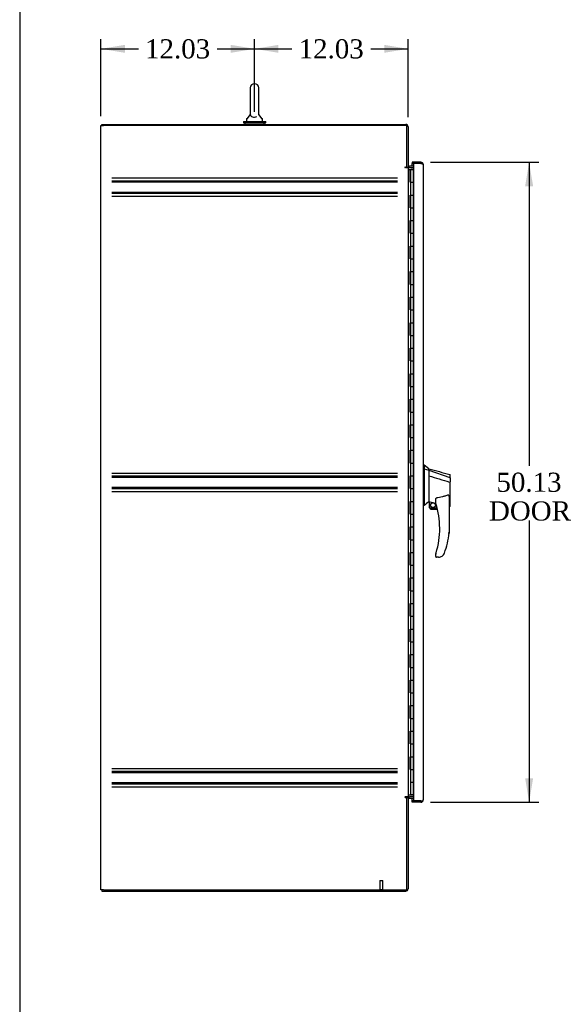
# Model space of a CAD drawing. Header units: inches. Extents: x 1 to 299, y -2 to 199.
# Tile 2 of 8: x 1 to 44, y 54 to 131. Entities that reach past the tile are written whole.
import ezdxf
from ezdxf.enums import TextEntityAlignment as Align
from ezdxf.lldxf.tags import DXFTag

# ---------------------------------------------------------------- set-up
doc = ezdxf.new("R2010")
doc.units = ezdxf.units.IN
doc.header["$MEASUREMENT"] = 0
for name, color, linetype in [('COM42890-3', 7, 'Continuous'), ('COM54578-49', 7, 'Continuous'), ('COM70839-1', 7, 'Continuous'), ('COM71106-8', 7, 'Continuous'), ('COM71107-8', 7, 'Continuous'), ('COM71108-8', 7, 'Continuous'), ('COM71112-2', 7, 'Continuous'), ('Default', 7, 'Continuous'), ('HAN13066', 7, 'Continuous'), ('SCS00680', 7, 'Continuous'), ('STD21878', 7, 'Continuous'), ('WAF25362', 7, 'Continuous'), ('WAM254785', 7, 'Continuous')]:
    doc.layers.add(name, color=color, linetype=linetype)
doc.styles.add('SEACAD_Times_New_Roman', font='times.ttf')
tags = doc.linetypes.add('HIDDEN2', pattern=[0.1875, 0.125, -0.0625]).pattern_tags.tags
tags[6:7] = [DXFTag(74, 4), DXFTag(75, 0), DXFTag(340, '0'), DXFTag(46, 0.0), DXFTag(50, 0.0), DXFTag(44, 0.0), DXFTag(45, 0.0)]
tags[4:5] = [DXFTag(74, 4), DXFTag(75, 0), DXFTag(340, '0'), DXFTag(46, 0.0), DXFTag(50, 0.0), DXFTag(44, 0.0), DXFTag(45, 0.0)]
doc.dimstyles.new('HAMMOND_(STH-300_x_200)', dxfattribs={"dimtxt": 1.5, "dimasz": 1.875, "dimexe": 0.75, "dimexo": 0.75, "dimgap": 0.375, "dimtad": 0, "dimtih": 1, "dimtoh": 1, "dimzin": 0, "dimdsep": 46, "dimtxsty": 'SEACAD_Times_New_Roman', "dimblk1": '_SE_FILLED', "dimblk2": '_SE_FILLED', "dimsah": 1, "dimcen": 0.75, "dimadec": 0, "dimazin": 0, "dimtfac": 0.8, "dimtofl": 0, "dimtmove": 0, "dimatfit": 3, "dimfxl": 0, "dimtolj": 1, "dimtzin": 0, "dimarcsym": 0})

# ---------------------------------------------------------------- blocks, each defined once
blk = doc.blocks.new('SE4')
at = {"layer": 'COM42890-3', "color": 7, "linetype": 'HIDDEN2'}
for p, q in [((8.574, 118.912), (30.949, 118.912)), ((8.574, 118.688), (30.949, 118.688)), ((8.574, 118.593), (30.949, 118.593)), ((8.574, 117.796), (30.949, 117.796)), ((8.574, 117.701), (30.949, 117.701)), ((8.574, 117.477), (30.949, 117.477)), ((8.574, 95.782), (30.949, 95.782)), ((8.574, 95.558), (30.949, 95.558)), ((8.574, 95.463), (30.949, 95.463)), ((8.574, 94.666), (30.949, 94.666)), ((8.574, 94.571), (30.949, 94.571)), ((8.574, 94.347), (30.949, 94.347)), ((8.574, 72.652), (30.949, 72.652)), ((8.574, 72.428), (30.949, 72.428)), ((8.574, 72.333), (30.949, 72.333)), ((8.574, 71.536), (30.949, 71.536)), ((8.574, 71.441), (30.949, 71.441)), ((8.574, 71.217), (30.949, 71.217))]:
    blk.add_line(p, q, dxfattribs=at)
at = {"layer": 'COM54578-49', "color": 7, "linetype": 'Continuous'}
for p, q in [((31.792, 119.565), (31.959, 119.565)), ((31.959, 119.565), (31.964, 119.565)), ((31.959, 118.565), (31.959, 119.565)), ((31.964, 119.565), (31.964, 118.565)), ((31.973, 119.565), (32.207, 119.565)), ((31.973, 119.565), (31.973, 118.565)), ((32.027, 119.574), (32.027, 119.6)), ((32.027, 119.6), (32.077, 119.6)), ((32.077, 119.574), (32.027, 119.574)), ((32.04, 119.574), (32.04, 119.565)), ((32.077, 119.6), (32.102, 119.6)), ((32.077, 119.574), (32.102, 119.574)), ((32.102, 119.6), (32.152, 119.6)), ((32.152, 119.574), (32.102, 119.574)), ((32.14, 119.565), (32.14, 119.574)), ((32.152, 119.6), (32.152, 119.574)), ((32.207, 119.565), (32.209, 119.565)), ((32.207, 118.565), (32.207, 119.565)), ((31.959, 118.565), (32.003, 118.565)), ((32.003, 118.565), (32.207, 118.565)), ((32.003, 118.565), (32.207, 118.565)), ((32.003, 117.565), (32.003, 118.565)), ((32.207, 117.565), (32.207, 118.565)), ((31.959, 116.565), (31.959, 117.565)), ((31.959, 117.565), (32.003, 117.565)), ((31.964, 117.565), (31.964, 116.565)), ((31.973, 117.565), (31.973, 116.565)), ((32.003, 117.565), (32.207, 117.565)), ((32.003, 117.565), (32.207, 117.565)), ((32.207, 116.565), (32.207, 117.565)), ((31.959, 116.565), (32.003, 116.565)), ((32.003, 116.565), (32.207, 116.565)), ((32.003, 116.565), (32.207, 116.565)), ((32.003, 115.565), (32.003, 116.565)), ((32.207, 115.565), (32.207, 116.565)), ((31.959, 114.565), (31.959, 115.565)), ((31.959, 115.565), (32.003, 115.565)), ((31.964, 115.565), (31.964, 114.565)), ((31.973, 115.565), (31.973, 114.565)), ((32.003, 115.565), (32.207, 115.565)), ((32.003, 115.565), (32.207, 115.565)), ((32.207, 114.565), (32.207, 115.565)), ((31.959, 114.565), (32.003, 114.565)), ((32.003, 114.565), (32.207, 114.565)), ((32.003, 114.565), (32.207, 114.565)), ((32.003, 113.565), (32.003, 114.565)), ((32.207, 113.565), (32.207, 114.565)), ((31.959, 112.565), (31.959, 113.565)), ((31.959, 113.565), (32.003, 113.565)), ((31.964, 113.565), (31.964, 112.565)), ((31.973, 113.565), (31.973, 112.565)), ((32.003, 113.565), (32.207, 113.565)), ((32.003, 113.565), (32.207, 113.565)), ((32.207, 112.565), (32.207, 113.565)), ((31.959, 112.565), (32.003, 112.565)), ((32.003, 112.565), (32.207, 112.565)), ((32.003, 112.565), (32.207, 112.565)), ((32.003, 111.565), (32.003, 112.565)), ((32.207, 111.565), (32.207, 112.565)), ((31.959, 110.565), (31.959, 111.565)), ((31.959, 111.565), (32.003, 111.565)), ((31.964, 111.565), (31.964, 110.565)), ((31.973, 111.565), (31.973, 110.565)), ((32.003, 111.565), (32.207, 111.565)), ((32.003, 111.565), (32.207, 111.565)), ((32.207, 110.565), (32.207, 111.565)), ((31.959, 110.565), (32.003, 110.565)), ((32.003, 110.565), (32.207, 110.565)), ((32.003, 110.565), (32.207, 110.565)), ((32.003, 109.565), (32.003, 110.565)), ((32.207, 109.565), (32.207, 110.565)), ((31.959, 108.565), (31.959, 109.565)), ((31.959, 109.565), (32.003, 109.565)), ((31.964, 109.565), (31.964, 108.565)), ((31.973, 109.565), (31.973, 108.565)), ((32.003, 109.565), (32.207, 109.565)), ((32.003, 109.565), (32.207, 109.565)), ((32.207, 108.565), (32.207, 109.565)), ((31.959, 108.565), (32.003, 108.565)), ((32.003, 108.565), (32.207, 108.565)), ((32.003, 108.565), (32.207, 108.565)), ((32.003, 107.565), (32.003, 108.565)), ((32.207, 107.565), (32.207, 108.565)), ((31.959, 106.565), (31.959, 107.565)), ((31.959, 107.565), (32.003, 107.565)), ((31.964, 107.565), (31.964, 106.565)), ((31.973, 107.565), (31.973, 106.565)), ((32.003, 107.565), (32.207, 107.565)), ((32.003, 107.565), (32.207, 107.565)), ((32.207, 106.565), (32.207, 107.565)), ((31.959, 106.565), (32.003, 106.565)), ((32.003, 106.565), (32.207, 106.565)), ((32.003, 106.565), (32.207, 106.565)), ((32.003, 105.565), (32.003, 106.565)), ((32.207, 105.565), (32.207, 106.565)), ((31.959, 104.565), (31.959, 105.565)), ((31.959, 105.565), (32.003, 105.565)), ((31.964, 105.565), (31.964, 104.565)), ((31.973, 105.565), (31.973, 104.565)), ((32.003, 105.565), (32.207, 105.565)), ((32.003, 105.565), (32.207, 105.565)), ((32.207, 104.565), (32.207, 105.565)), ((31.959, 104.565), (32.003, 104.565)), ((32.003, 104.565), (32.207, 104.565)), ((32.003, 104.565), (32.207, 104.565)), ((32.003, 103.565), (32.003, 104.565)), ((32.207, 103.565), (32.207, 104.565)), ((31.959, 102.565), (31.959, 103.565)), ((31.959, 103.565), (32.003, 103.565)), ((31.964, 103.565), (31.964, 102.565)), ((31.973, 103.565), (31.973, 102.565)), ((32.003, 103.565), (32.207, 103.565)), ((32.003, 103.565), (32.207, 103.565)), ((32.207, 102.565), (32.207, 103.565)), ((31.959, 102.565), (32.003, 102.565)), ((32.003, 102.565), (32.207, 102.565)), ((32.003, 102.565), (32.207, 102.565)), ((32.003, 101.565), (32.003, 102.565)), ((32.207, 101.565), (32.207, 102.565)), ((31.959, 100.565), (31.959, 101.565)), ((31.959, 101.565), (32.003, 101.565)), ((31.964, 101.565), (31.964, 100.565)), ((31.973, 101.565), (31.973, 100.565)), ((32.003, 101.565), (32.207, 101.565)), ((32.003, 101.565), (32.207, 101.565)), ((32.207, 100.565), (32.207, 101.565)), ((31.959, 100.565), (32.003, 100.565)), ((32.003, 100.565), (32.207, 100.565)), ((32.003, 100.565), (32.207, 100.565)), ((32.003, 99.565), (32.003, 100.565)), ((32.207, 99.565), (32.207, 100.565)), ((31.959, 98.565), (31.959, 99.565)), ((31.959, 99.565), (32.003, 99.565)), ((31.964, 99.565), (31.964, 98.565)), ((31.973, 99.565), (31.973, 98.565)), ((32.003, 99.565), (32.207, 99.565)), ((32.003, 99.565), (32.207, 99.565)), ((32.207, 98.565), (32.207, 99.565)), ((31.959, 98.565), (32.003, 98.565)), ((32.003, 98.565), (32.207, 98.565)), ((32.003, 98.565), (32.207, 98.565)), ((32.003, 97.565), (32.003, 98.565)), ((32.207, 97.565), (32.207, 98.565)), ((31.959, 96.565), (31.959, 97.565)), ((31.959, 97.565), (32.003, 97.565)), ((31.964, 97.565), (31.964, 96.565)), ((31.973, 97.565), (31.973, 96.565)), ((32.003, 97.565), (32.207, 97.565)), ((32.003, 97.565), (32.207, 97.565)), ((32.207, 96.565), (32.207, 97.565)), ((31.959, 96.565), (32.003, 96.565)), ((32.003, 96.565), (32.207, 96.565)), ((32.003, 96.565), (32.207, 96.565)), ((32.003, 95.565), (32.003, 96.565)), ((32.207, 95.565), (32.207, 96.565)), ((31.959, 94.565), (31.959, 95.565)), ((31.959, 95.565), (32.003, 95.565)), ((31.964, 95.565), (31.964, 94.565)), ((31.973, 95.565), (31.973, 94.565)), ((32.003, 95.565), (32.207, 95.565)), ((32.003, 95.565), (32.207, 95.565)), ((32.207, 94.565), (32.207, 95.565)), ((31.959, 94.565), (32.003, 94.565)), ((32.003, 94.565), (32.207, 94.565)), ((32.003, 94.565), (32.207, 94.565)), ((32.003, 93.565), (32.003, 94.565)), ((32.207, 93.565), (32.207, 94.565)), ((31.959, 92.565), (31.959, 93.565)), ((31.959, 93.565), (32.003, 93.565)), ((31.964, 93.565), (31.964, 92.565)), ((31.973, 93.565), (31.973, 92.565)), ((32.003, 93.565), (32.207, 93.565)), ((32.003, 93.565), (32.207, 93.565)), ((32.207, 92.565), (32.207, 93.565)), ((31.959, 92.565), (32.003, 92.565)), ((32.003, 92.565), (32.207, 92.565)), ((32.003, 92.565), (32.207, 92.565)), ((32.003, 91.565), (32.003, 92.565)), ((32.207, 91.565), (32.207, 92.565)), ((31.959, 90.565), (31.959, 91.565)), ((31.959, 91.565), (32.003, 91.565)), ((31.964, 91.565), (31.964, 90.565)), ((31.973, 91.565), (31.973, 90.565)), ((32.003, 91.565), (32.207, 91.565)), ((32.003, 91.565), (32.207, 91.565)), ((32.207, 90.565), (32.207, 91.565)), ((31.959, 90.565), (32.003, 90.565)), ((32.003, 90.565), (32.207, 90.565)), ((32.003, 90.565), (32.207, 90.565)), ((32.003, 89.565), (32.003, 90.565)), ((32.207, 89.565), (32.207, 90.565)), ((31.959, 88.565), (31.959, 89.565)), ((31.959, 89.565), (32.003, 89.565)), ((31.964, 89.565), (31.964, 88.565)), ((31.973, 89.565), (31.973, 88.565)), ((32.003, 89.565), (32.207, 89.565)), ((32.003, 89.565), (32.207, 89.565)), ((32.207, 88.565), (32.207, 89.565)), ((31.959, 88.565), (32.003, 88.565)), ((32.003, 88.565), (32.207, 88.565)), ((32.003, 88.565), (32.207, 88.565)), ((32.003, 87.565), (32.003, 88.565)), ((32.207, 87.565), (32.207, 88.565)), ((31.959, 86.565), (31.959, 87.565)), ((31.959, 87.565), (32.003, 87.565)), ((31.964, 87.565), (31.964, 86.565)), ((31.973, 87.565), (31.973, 86.565)), ((32.003, 87.565), (32.207, 87.565)), ((32.003, 87.565), (32.207, 87.565)), ((32.207, 86.565), (32.207, 87.565)), ((31.959, 86.565), (32.003, 86.565)), ((32.003, 86.565), (32.207, 86.565)), ((32.003, 86.565), (32.207, 86.565)), ((32.003, 85.565), (32.003, 86.565)), ((32.207, 85.565), (32.207, 86.565)), ((31.959, 84.565), (31.959, 85.565)), ((31.959, 85.565), (32.003, 85.565)), ((31.964, 85.565), (31.964, 84.565)), ((31.973, 85.565), (31.973, 84.565)), ((32.003, 85.565), (32.207, 85.565)), ((32.003, 85.565), (32.207, 85.565)), ((32.207, 84.565), (32.207, 85.565)), ((31.959, 84.565), (32.003, 84.565)), ((32.003, 84.565), (32.207, 84.565)), ((32.003, 84.565), (32.207, 84.565)), ((32.003, 83.565), (32.003, 84.565)), ((32.207, 83.565), (32.207, 84.565)), ((31.959, 82.565), (31.959, 83.565)), ((31.959, 83.565), (32.003, 83.565)), ((31.964, 83.565), (31.964, 82.565)), ((31.973, 83.565), (31.973, 82.565)), ((32.003, 83.565), (32.207, 83.565)), ((32.003, 83.565), (32.207, 83.565)), ((32.207, 82.565), (32.207, 83.565)), ((31.959, 82.565), (32.003, 82.565)), ((32.003, 82.565), (32.207, 82.565)), ((32.003, 82.565), (32.207, 82.565)), ((32.003, 81.565), (32.003, 82.565)), ((32.207, 81.565), (32.207, 82.565)), ((31.959, 80.565), (31.959, 81.565)), ((31.959, 81.565), (32.003, 81.565)), ((31.964, 81.565), (31.964, 80.565)), ((31.973, 81.565), (31.973, 80.565)), ((32.003, 81.565), (32.207, 81.565)), ((32.003, 81.565), (32.207, 81.565)), ((32.207, 80.565), (32.207, 81.565)), ((31.959, 80.565), (32.003, 80.565)), ((32.003, 80.565), (32.207, 80.565)), ((32.003, 80.565), (32.207, 80.565)), ((32.003, 79.565), (32.003, 80.565)), ((32.207, 79.565), (32.207, 80.565)), ((31.959, 78.565), (31.959, 79.565)), ((31.959, 79.565), (32.003, 79.565)), ((31.964, 79.565), (31.964, 78.565)), ((31.973, 79.565), (31.973, 78.565)), ((32.003, 79.565), (32.207, 79.565)), ((32.003, 79.565), (32.207, 79.565)), ((32.207, 78.565), (32.207, 79.565)), ((31.959, 78.565), (32.003, 78.565)), ((32.003, 78.565), (32.207, 78.565)), ((32.003, 78.565), (32.207, 78.565)), ((32.003, 77.565), (32.003, 78.565)), ((32.207, 77.565), (32.207, 78.565)), ((31.959, 76.565), (31.959, 77.565)), ((31.959, 77.565), (32.003, 77.565)), ((31.964, 77.565), (31.964, 76.565)), ((31.973, 77.565), (31.973, 76.565)), ((32.003, 77.565), (32.207, 77.565)), ((32.003, 77.565), (32.207, 77.565)), ((32.207, 76.565), (32.207, 77.565)), ((31.959, 76.565), (32.003, 76.565)), ((32.003, 76.565), (32.207, 76.565)), ((32.003, 76.565), (32.207, 76.565)), ((32.003, 75.565), (32.003, 76.565)), ((32.207, 75.565), (32.207, 76.565)), ((31.959, 74.565), (31.959, 75.565)), ((31.959, 75.565), (32.003, 75.565)), ((31.964, 75.565), (31.964, 74.565)), ((31.973, 75.565), (31.973, 74.565)), ((32.003, 75.565), (32.207, 75.565)), ((32.003, 75.565), (32.207, 75.565)), ((32.207, 74.565), (32.207, 75.565)), ((31.959, 74.565), (32.003, 74.565)), ((32.003, 74.565), (32.207, 74.565)), ((32.003, 74.565), (32.207, 74.565)), ((32.003, 73.565), (32.003, 74.565)), ((32.207, 73.565), (32.207, 74.565)), ((31.959, 72.565), (31.959, 73.565)), ((31.959, 73.565), (32.003, 73.565)), ((31.964, 73.565), (31.964, 72.565)), ((31.973, 73.565), (31.973, 72.565)), ((32.003, 73.565), (32.207, 73.565)), ((32.003, 73.565), (32.207, 73.565)), ((32.207, 72.565), (32.207, 73.565)), ((31.959, 72.565), (32.003, 72.565)), ((32.003, 72.565), (32.207, 72.565)), ((32.003, 70.565), (32.003, 72.565)), ((32.003, 72.565), (32.207, 72.565)), ((32.207, 70.565), (32.207, 72.565)), ((31.973, 71.565), (32.207, 71.565)), ((32.207, 70.565), (32.207, 71.565)), ((31.792, 70.565), (32.003, 70.565)), ((32.207, 70.565), (31.973, 70.565)), ((32.003, 70.565), (32.207, 70.565)), ((32.207, 70.565), (32.209, 70.565))]:
    blk.add_line(p, q, dxfattribs=at)
at = {"layer": 'COM70839-1', "color": 7, "linetype": 'Continuous'}
for p, q in [((31.713, 119.719), (31.7, 119.749)), ((31.712, 70.409), (31.7, 70.379))]:
    blk.add_line(p, q, dxfattribs=at)
at = {"layer": 'COM71106-8', "color": 7, "linetype": 'Continuous'}
for p, q in [((7.731, 63.129), (7.731, 122.999)), ((7.731, 122.999), (7.921, 122.999)), ((31.697, 122.999), (7.921, 122.999)), ((31.697, 119.749), (31.697, 122.999)), ((31.554, 119.749), (31.697, 119.749)), ((31.602, 119.719), (31.554, 119.719)), ((31.602, 119.719), (31.792, 119.719)), ((31.792, 119.719), (31.792, 70.409)), ((31.887, 119.719), (31.792, 119.719)), ((31.887, 119.719), (32.209, 119.719)), ((31.602, 70.409), (31.554, 70.409)), ((31.554, 70.379), (31.697, 70.379)), ((31.792, 70.409), (31.602, 70.409)), ((31.697, 63.129), (31.697, 70.379)), ((31.792, 70.409), (31.887, 70.409)), ((32.209, 70.409), (31.887, 70.409)), ((7.921, 63.129), (7.731, 63.129)), ((7.921, 63.129), (31.697, 63.129))]:
    blk.add_line(p, q, dxfattribs=at)
for centre in [(31.554, 119.734), (31.554, 70.394)]:
    blk.add_arc(centre, 0.015, 90, 270, dxfattribs=at)
at = {"layer": 'COM71107-8', "color": 7, "linetype": 'Continuous'}
for p, q in [((7.792, 123.094), (31.602, 123.094)), ((7.792, 122.999), (7.792, 123.094)), ((31.792, 122.904), (31.792, 119.749)), ((31.697, 119.749), (31.792, 119.749)), ((32.209, 119.814), (31.887, 119.814))]:
    blk.add_line(p, q, dxfattribs=at)
for centre, radius, start, end in [((31.602, 122.904), 0.19, 0, 90), ((31.887, 119.909), 0.19, 237.3631, 270), ((31.887, 119.909), 0.095, 180, 270)]:
    blk.add_arc(centre, radius, start, end, dxfattribs=at)
at = {"layer": 'COM71108-8', "color": 7, "linetype": 'Continuous'}
for p, q in [((31.697, 70.379), (31.792, 70.379)), ((31.792, 70.379), (31.792, 63.224)), ((31.887, 70.314), (32.209, 70.314)), ((7.792, 63.129), (7.792, 63.034)), ((7.792, 63.034), (31.602, 63.034))]:
    blk.add_line(p, q, dxfattribs=at)
for centre, radius, start, end in [((31.887, 70.219), 0.19, 90, 122.6369), ((31.887, 70.219), 0.095, 90, 180), ((31.602, 63.224), 0.19, 270, 0)]:
    blk.add_arc(centre, radius, start, end, dxfattribs=at)
at = {"layer": 'COM71112-2', "color": 7, "linetype": 'Continuous'}
for p, q in [((32.789, 120.127), (32.104, 120.127)), ((32.104, 120.127), (32.104, 120.032)), ((32.104, 119.814), (32.104, 120.032)), ((32.104, 120.032), (32.209, 120.032)), ((32.789, 120.032), (32.104, 120.032)), ((32.209, 120.032), (32.209, 70.097)), ((32.789, 120.032), (32.209, 120.032)), ((32.789, 120.032), (32.789, 120.032)), ((32.88, 120.032), (32.789, 120.032)), ((32.789, 120.032), (32.92, 120.032)), ((32.88, 120.032), (32.92, 120.074)), ((32.979, 119.938), (32.979, 119.938)), ((32.979, 119.938), (32.979, 119.937)), ((32.979, 119.937), (32.979, 70.192)), ((32.104, 70.097), (32.104, 70.314)), ((32.979, 70.192), (32.979, 70.192)), ((32.979, 70.192), (32.979, 70.192)), ((32.209, 70.097), (32.104, 70.097)), ((32.104, 70.002), (32.104, 70.097)), ((32.789, 70.097), (32.104, 70.097)), ((32.789, 70.002), (32.104, 70.002)), ((32.789, 70.097), (32.209, 70.097)), ((32.789, 70.097), (32.789, 70.097)), ((32.789, 70.097), (32.92, 70.097)), ((32.789, 70.097), (32.88, 70.097)), ((32.88, 70.097), (32.92, 70.055))]:
    blk.add_line(p, q, dxfattribs=at)
for centre, start, end in [((32.789, 119.937), 46.16798, 90), ((32.789, 119.937), 0.15085, 46.16798), ((32.789, 119.937), 0, 0.05732), ((32.789, 70.192), 313.83202, 359.84915), ((32.789, 70.192), 359.94268, 0), ((32.789, 70.192), 270, 313.83202)]:
    blk.add_arc(centre, 0.19, start, end, dxfattribs=at)
for points in [[(32.92, 120.032), (32.939, 120.016), (32.953, 120.001), (32.974, 119.969), (32.979, 119.954), (32.979, 119.938)], [(32.92, 70.097), (32.939, 70.113), (32.953, 70.129), (32.974, 70.16), (32.979, 70.176), (32.979, 70.192)]]:
    blk.add_open_spline(points, degree=3, knots=[0, 0, 0, 0, 0.5, 0.5, 1, 1, 1, 1], dxfattribs=at)
at = {"layer": 'HAN13066', "color": 7, "linetype": 'Continuous'}
for p, q in [((33.062, 96.415), (32.979, 96.415)), ((33.059, 96.415), (33.059, 96.254)), ((33.414, 96.115), (33.059, 96.415)), ((33.059, 96.254), (33.059, 96.167)), ((33.059, 96.167), (33.059, 96.108)), ((33.059, 96.108), (33.414, 96.003)), ((33.059, 96.108), (33.059, 93.677)), ((33.414, 96.043), (33.414, 96.115)), ((33.414, 96.043), (33.414, 96.017)), ((33.414, 96.017), (33.414, 96.003)), ((33.414, 96.003), (33.414, 95.571)), ((33.414, 96.003), (35.052, 95.431)), ((33.414, 95.571), (33.414, 94.074)), ((35.039, 95.082), (35.04, 95.081)), ((35.094, 95.397), (35.094, 95.619)), ((35.094, 95.397), (35.094, 95.084)), ((35.094, 93.215), (35.094, 95.084)), ((33.059, 93.677), (33.059, 93.392)), ((33.059, 93.392), (33.059, 93.245)), ((33.414, 94.074), (33.414, 93.804)), ((33.414, 93.804), (33.414, 93.592)), ((33.414, 93.592), (33.414, 93.565)), ((33.414, 93.565), (33.414, 93.547)), ((33.414, 93.547), (33.414, 93.545)), ((33.414, 93.545), (33.479, 93.529)), ((33.479, 93.065), (33.479, 93.531)), ((33.954, 93.409), (33.954, 93.682)), ((35.014, 93.754), (35.014, 91.082)), ((33.059, 93.245), (32.979, 93.245)), ((33.479, 93.065), (34.052, 93.065)), ((34.084, 92.94), (33.604, 92.94)), ((35.014, 93.158), (35.02, 93.157)), ((33.954, 89.25), (33.954, 89.428)), ((34.169, 89.19), (34.014, 89.19)), ((34.452, 89.278), (34.451, 89.28))]:
    blk.add_line(p, q, dxfattribs=at)
for radius in [0.202, 0.188]:
    blk.add_circle((33.74, 93.269), radius, dxfattribs=at)
for centre, radius, start, end in [((339.334, 1234.798), 1179.062, 254.961927, 255.044825), ((35.034, 95.619), 0.06, 0, 73.90261), ((69.825, 50.098), 56.686, 129.96527, 130.43506), ((34.014, 93.409), 0.06, 180, 197.89499), ((27.85, 91.418), 6.417, 342.98984, 17.89499), ((33.604, 93.065), 0.125, 180, 193.88654), ((33.604, 93.065), 0.125, 193.88654, 229.4642), ((33.604, 93.065), 0.125, 229.4642, 270), ((27.674, 92.017), 7.4, 340.28545, 352.73905), ((34.169, 89.69), 0.5, 304.56234, 340.28545), ((34.014, 89.428), 0.06, 162.10501, 180), ((34.014, 89.25), 0.06, 180, 270), ((34.169, 89.69), 0.5, 270, 304.56234)]:
    blk.add_arc(centre, radius, start, end, dxfattribs=at)
blk.add_ellipse((35.034, 93.215), major_axis=(-0.06, 0), ratio=0.999979, start_param=1.333204, end_param=3.141717, dxfattribs=at)
for points in [[(33.414, 95.571), (33.955, 95.408), (34.497, 95.245), (35.039, 95.082)], [(33.509, 93.528), (33.657, 93.495), (33.806, 93.463), (33.954, 93.43)]]:
    blk.add_open_spline(points, degree=3, dxfattribs=at)
for points, knots in [([(35.04, 95.081), (35.048, 95.081), (35.055, 95.081), (35.068, 95.082), (35.074, 95.082), (35.081, 95.082), (35.083, 95.082), (35.087, 95.083), (35.089, 95.083), (35.091, 95.083), (35.092, 95.083), (35.094, 95.083), (35.094, 95.084), (35.094, 95.084)], [0, 0, 0, 0, 0.25, 0.25, 0.5, 0.5, 0.625, 0.625, 0.75, 0.75, 0.875, 0.875, 1, 1, 1, 1]), ([(35.052, 95.431), (35.064, 95.429), (35.075, 95.424), (35.09, 95.412), (35.094, 95.404), (35.094, 95.397)], [0, 0, 0, 0, 0.5, 0.5, 1, 1, 1, 1]), ([(33.479, 93.531), (33.479, 93.531), (33.48, 93.532), (33.483, 93.532), (33.485, 93.531), (33.493, 93.531), (33.501, 93.529), (33.509, 93.528)], [0, 0, 0, 0, 0.25, 0.25, 0.5, 0.5, 1, 1, 1, 1]), ([(33.954, 93.682), (33.954, 93.689), (33.954, 93.696), (33.955, 93.71), (33.956, 93.717), (33.959, 93.738), (33.961, 93.751), (33.969, 93.779), (33.974, 93.792), (33.985, 93.811), (33.989, 93.817), (33.997, 93.825), (34, 93.828), (34.006, 93.832), (34.01, 93.833), (34.014, 93.834)], [0, 0, 0, 0, 0.125, 0.125, 0.25, 0.25, 0.5, 0.5, 0.75, 0.75, 0.875, 0.875, 0.9375, 0.9375, 1, 1, 1, 1]), ([(34.924, 94.066), (34.851, 94.037), (34.777, 94.01), (34.628, 93.962), (34.552, 93.941), (34.324, 93.884), (34.169, 93.855), (34.014, 93.834)], [0, 0, 0, 0, 0.25, 0.25, 0.5, 0.5, 1, 1, 1, 1]), ([(34.924, 94.066), (34.926, 94.066), (34.927, 94.067), (34.931, 94.068), (34.933, 94.068), (34.939, 94.067), (34.942, 94.065), (34.949, 94.061), (34.951, 94.059), (34.956, 94.054), (34.959, 94.051), (34.965, 94.042), (34.968, 94.035), (34.974, 94.022), (34.977, 94.015), (34.984, 93.995), (34.988, 93.981), (34.995, 93.953), (34.998, 93.939), (35.005, 93.897), (35.008, 93.868), (35.013, 93.811), (35.014, 93.783), (35.014, 93.754)], [0, 0, 0, 0, 0.015625, 0.015625, 0.03125, 0.03125, 0.0625, 0.0625, 0.09375, 0.09375, 0.125, 0.125, 0.1875, 0.1875, 0.25, 0.25, 0.375, 0.375, 0.5, 0.5, 0.75, 0.75, 1, 1, 1, 1]), ([(35.014, 91.082), (35.014, 91.082), (35.013, 91.082), (35.011, 91.082), (35.009, 91.082), (35.005, 91.083), (35.002, 91.083), (34.995, 91.083), (34.992, 91.084), (34.979, 91.084), (34.969, 91.085), (34.953, 91.086), (34.947, 91.086), (34.936, 91.087), (34.93, 91.087), (34.924, 91.088)], [0, 0, 0, 0, 0.125, 0.125, 0.25, 0.25, 0.375, 0.375, 0.5, 0.5, 0.75, 0.75, 0.875, 0.875, 1, 1, 1, 1]), ([(33.957, 89.446), (33.957, 89.446), (33.957, 89.447), (33.958, 89.45), (33.958, 89.451), (33.96, 89.457), (33.961, 89.461), (33.965, 89.473), (33.968, 89.481), (33.976, 89.506), (33.981, 89.524), (33.986, 89.541)], [0, 0, 0, 0, 0.0625, 0.0625, 0.125, 0.125, 0.25, 0.25, 0.5, 0.5, 1, 1, 1, 1])]:
    blk.add_open_spline(points, degree=3, knots=knots, dxfattribs=at)
at = {"layer": 'SCS00680', "color": 7, "linetype": 'Continuous'}
for p, q in [((19.429, 125.953), (19.429, 123.883)), ((20.091, 123.883), (20.091, 125.953)), ((19.135, 123.508), (19.135, 123.388)), ((19.42, 123.873), (19.149, 123.546)), ((19.429, 123.883), (19.429, 123.882)), ((20.091, 123.882), (20.091, 123.883)), ((20.371, 123.546), (20.1, 123.873)), ((20.385, 123.388), (20.385, 123.508))]:
    blk.add_line(p, q, dxfattribs=at)
for centre, radius, start, end in [((19.76, 125.953), 0.331, 0, 180), ((19.195, 123.508), 0.06, 140.32138, 180), ((20.325, 123.508), 0.06, 0, 39.67862), ((19.195, 123.388), 0.06, 180, 270), ((20.325, 123.388), 0.06, 270, 0)]:
    blk.add_arc(centre, radius, start, end, dxfattribs=at)
blk.add_open_spline([(19.429, 123.89), (19.429, 123.887), (19.429, 123.883), (19.429, 123.868), (19.43, 123.857), (19.439, 123.819), (19.452, 123.791), (19.503, 123.738), (19.54, 123.714), (19.642, 123.679), (19.706, 123.669), (19.835, 123.671), (19.897, 123.683), (19.945, 123.703)], degree=3, knots=[0.7000208, 0.7000208, 0.7000208, 0.7000208, 0.71875, 0.71875, 0.75, 0.75, 0.8125, 0.8125, 0.875, 0.875, 0.9375, 0.9375, 1, 1, 1, 1], dxfattribs=at)
at = {"layer": 'STD21878', "color": 7, "linetype": 'HIDDEN2'}
for p, q in [((29.572, 63.879), (29.822, 63.879)), ((29.572, 63.879), (29.572, 63.161)), ((29.822, 63.161), (29.822, 63.879)), ((29.556, 63.161), (29.837, 63.161)), ((29.556, 63.161), (29.556, 63.129)), ((29.556, 63.129), (29.837, 63.129)), ((29.837, 63.129), (29.837, 63.161))]:
    blk.add_line(p, q, dxfattribs=at)
at = {"layer": 'WAF25362', "color": 7, "linetype": 'Continuous'}
for p, q in [((18.885, 123.328), (20.635, 123.328)), ((18.885, 123.328), (18.885, 123.219)), ((18.885, 123.219), (20.635, 123.219)), ((20.635, 123.219), (20.635, 123.328))]:
    blk.add_line(p, q, dxfattribs=at)
at = {"layer": 'WAM254785', "color": 7, "linetype": 'Continuous'}
for p, q in [((19.01, 123.219), (19.01, 123.094)), ((20.51, 123.094), (20.51, 123.219))]:
    blk.add_line(p, q, dxfattribs=at)
blk = doc.blocks.new('DMBLK9148')
at = {"layer": 'Default', "linetype": 'Continuous'}
for points in [[(41.583, 118.252), (41.27, 120.127), (40.958, 118.252)], [(41.583, 71.877), (40.958, 71.877), (41.27, 70.002)]]:
    blk.add_hatch(color=7, dxfattribs=at).paths.add_polyline_path(points)
at = {"layer": 'Default', "color": 7, "linetype": 'Continuous'}
for p, q in [((33.539, 120.127), (42.02, 120.127)), ((41.27, 120.127), (41.27, 96.34)), ((41.27, 92.065), (41.27, 70.002)), ((33.539, 70.002), (42.02, 70.002))]:
    blk.add_line(p, q, dxfattribs=at)
at = {"layer": 'Default', "color": 7, "linetype": 'Continuous', "style": 'SEACAD_Times_New_Roman'}
for s, p in [('50.13', (38.711, 95.815)), ('DOOR', (38.124, 93.565))]:
    blk.add_text(s, height=1.5, dxfattribs=at).set_placement(p, align=Align.TOP_LEFT)
blk = doc.blocks.new('_SE_FILLED')
at = {"color": 0}
blk.add_line((0, 0), (-1, 0), dxfattribs=at)
blk.add_solid([(0, 0), (-1, -0.1665), (-1, 0.1665), (0, 0)], dxfattribs=at)
blk = doc.blocks.new('DMBLK9164')
at = {"layer": 'Default', "linetype": 'Continuous'}
for points in [[(9.606, 129.329), (7.731, 129.017), (9.606, 128.704)], [(17.885, 129.329), (17.885, 128.704), (19.76, 129.017)]]:
    blk.add_hatch(color=7, dxfattribs=at).paths.add_polyline_path(points)
at = {"layer": 'Default', "color": 7, "linetype": 'Continuous'}
for p, q in [((7.731, 123.749), (7.731, 129.767)), ((19.76, 124.078), (19.76, 129.767)), ((7.731, 129.017), (10.661, 129.017)), ((16.83, 129.017), (19.76, 129.017))]:
    blk.add_line(p, q, dxfattribs=at)
at = {"layer": 'Default', "color": 7, "linetype": 'Continuous', "style": 'SEACAD_Times_New_Roman'}
blk.add_text('12.03', height=1.5, dxfattribs=at).set_placement((11.186, 129.767), align=Align.TOP_LEFT)
blk = doc.blocks.new('DMBLK9165')
at = {"layer": 'Default', "linetype": 'Continuous'}
for points in [[(21.635, 129.329), (19.76, 129.017), (21.635, 128.704)], [(29.917, 129.329), (29.917, 128.704), (31.792, 129.017)]]:
    blk.add_hatch(color=7, dxfattribs=at).paths.add_polyline_path(points)
at = {"layer": 'Default', "color": 7, "linetype": 'Continuous'}
for p, q in [((19.76, 124.078), (19.76, 129.767)), ((31.792, 123.654), (31.792, 129.767)), ((19.76, 129.017), (22.692, 129.017)), ((28.86, 129.017), (31.792, 129.017))]:
    blk.add_line(p, q, dxfattribs=at)
at = {"layer": 'Default', "color": 7, "linetype": 'Continuous', "style": 'SEACAD_Times_New_Roman'}
blk.add_text('12.03', height=1.5, dxfattribs=at).set_placement((23.217, 129.767), align=Align.TOP_LEFT)
blk = doc.blocks.new('BORDER')
at = {"layer": 'Default', "color": 7, "linetype": 'Continuous'}
blk.add_line((-41.86, 27.86), (-41.86, 0), dxfattribs=at)

msp = doc.modelspace()

# ---------------------------------------------------------------- block references
at = {"layer": 'Default', "color": 7, "xscale": 7.12, "yscale": 7.12, "zscale": 7.12}
msp.add_blockref('BORDER', (299.411, 0.564), dxfattribs=at)
at = {"layer": 'Default'}
msp.add_blockref('SE4', (0, 0), dxfattribs=at)

# ---------------------------------------------------------------- dimensions: what is measured, and where the dimension line sits
at = {"layer": 'Default', "color": 7, "linetype": 'Continuous'}
for base, p1, p2, picture, middle in [((19.76, 129.017), (7.731, 122.999), (19.76, 123.328), 'DMBLK9164', (13.746, 129.017)), ((31.792, 129.017), (19.76, 123.328), (31.792, 122.904), 'DMBLK9165', (25.776, 129.017))]:
    dim = msp.add_linear_dim(base=base, p1=p1, p2=p2, text='\\A1;<>', dimstyle='HAMMOND_(STH-300_x_200)', dxfattribs=at)
    dim.commit()
    dim.dimension.update_dxf_attribs({"geometry": picture, "text_midpoint": middle, "dimtype": 160})
dim = msp.add_linear_dim(base=(41.270003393, 120.127380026), p1=(32.788862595, 120.127380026), p2=(32.788862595, 70.002380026), angle=270, text='\\A1;<>\\PDOOR', dimstyle='HAMMOND_(STH-300_x_200)', dxfattribs=at)
dim.commit()
dim.dimension.update_dxf_attribs({"geometry": 'DMBLK9148', "text_midpoint": (41.270003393, 95.064880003), "dimtype": 161})

doc.saveas('drawing.dxf')
